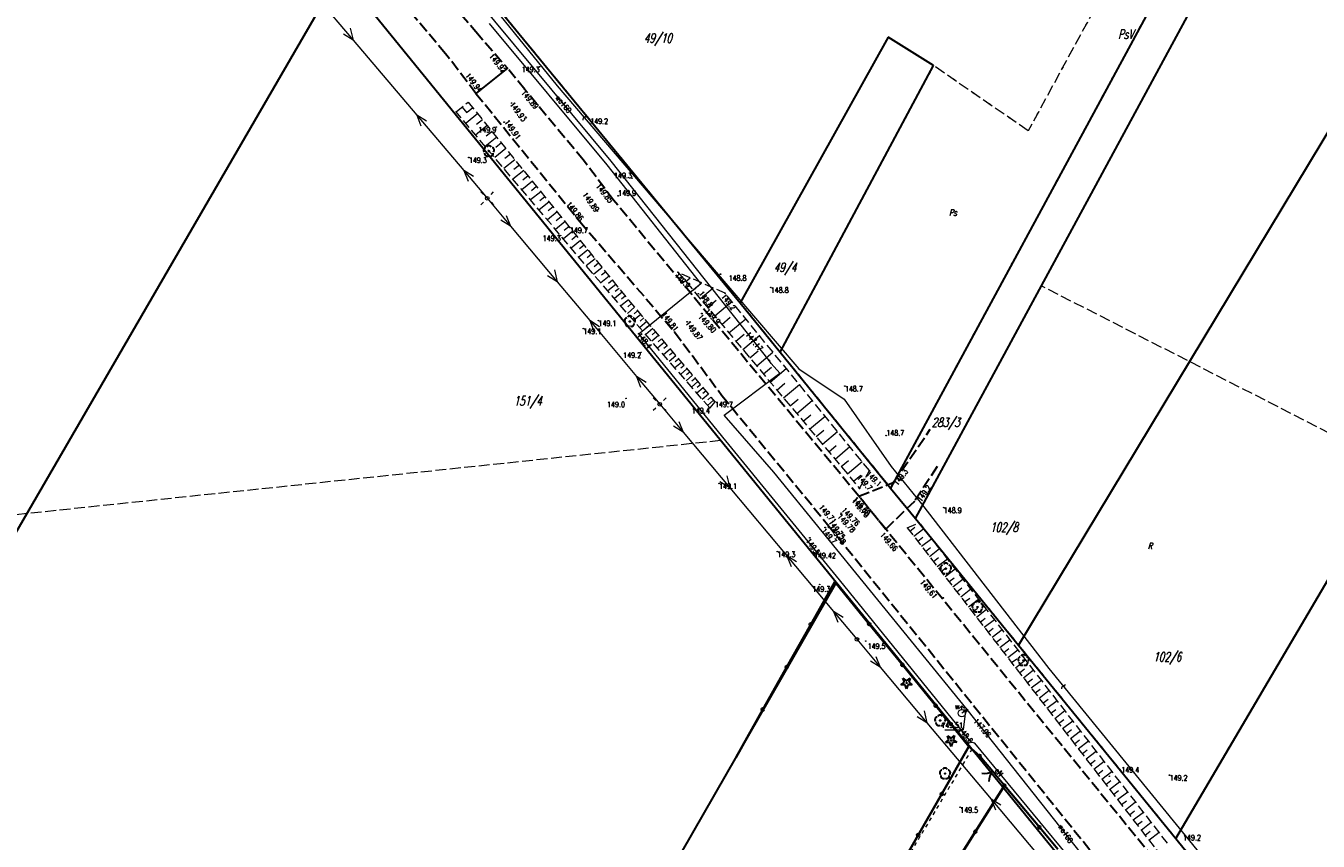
# Model space of a CAD drawing. Header units: metres. Extents: x 8430084 to 8437887, y 5768320 to 5771876.
# Tile 26 of 50: x 8433589 to 8433767, y 5770530 to 5770642. Entities that reach past the tile are written whole.
import ezdxf
from ezdxf.enums import TextEntityAlignment as Align

# ---------------------------------------------------------------- set-up
doc = ezdxf.new("R2010")
doc.units = ezdxf.units.M
doc.header["$MEASUREMENT"] = 0
for name, pattern in [('2_1', [0]), ('2_14', [1, -1]), ('2_OTKJ', [2, 1.5, -0.5]), ('2_OTRK', [1.75, 1.25, -0.5]), ('2_OTRKG', [1.75, 1.25, -0.5]), ('4_SUEP_A', [0]), ('4_SUTP_A', [0]), ('4_SUWP', [0]), ('GDE', [0]), ('GUK', [2, 1.5, -0.5]), ('GUZ', [1, 0.5, -0.5])]:
    doc.linetypes.add(name, pattern=pattern)
doc.layers.get('0').update_dxf_attribs({"color": 250, "linetype": 'CONTINUOUS', "lineweight": 100})
for name, color, linetype, lineweight in [('Dzialki', 4, 'GDE', 30), ('Numery_dzialek', 4, 'CONTINUOUS', 30), ('OTK_L_0', 253, '2_OTKJ', 30), ('OTO_L_0', 252, 'CONTINUOUS', 35), ('OTO_L_1', 252, 'CONTINUOUS', 30), ('OTR_L_1', 252, '2_OTRK', 18), ('OTR_T_0', 253, 'CONTINUOUS', 18), ('OTR_T_1', 253, 'CONTINUOUS', 18), ('OTZ_T_0', 253, 'CONTINUOUS', 30), ('OTZ_T_1', 253, 'CONTINUOUS', 30), ('SUE_T_3', 1, 'CONTINUOUS', 18), ('SUEP_E_T_0', 1, 'CONTINUOUS', 0), ('SUEP_L_0', 1, '4_SUEP_A', 18), ('SUER_T_0', 1, 'CONTINUOUS', 18), ('SUP_T_2', 1, 'CONTINUOUS', 18), ('SUW_E_T_2', 5, 'CONTINUOUS', 0), ('SUW_T_2', 5, 'CONTINUOUS', 18), ('SUW_T_5', 5, 'CONTINUOUS', 18), ('SUWP_E_T_0', 5, 'CONTINUOUS', 0), ('SUWP_L_0', 5, '4_SUWP', 18), ('SUWR_T_0', 5, 'CONTINUOUS', 18), ('Uzytki', 253, 'GUZ', 18)]:
    doc.layers.add(name, color=color, linetype=linetype, lineweight=lineweight)
for name, color, linetype, lineweight, true_color in [('Kontury', 7, 'GUK', 18, 0x008000), ('Numery_konturow', 7, 'CONTINUOUS', 13, 0x008000), ('Numery_uzytkow', 7, 'CONTINUOUS', 9, 0x008000), ('SUTP_E_T_0', 7, 'CONTINUOUS', 0, 0xff9100), ('SUTP_L_0', 7, '4_SUTP_A', 18, 0xff9100)]:
    doc.layers.add(name, color=color, linetype=linetype, lineweight=lineweight, true_color=true_color)
doc.styles.get("Standard").update_dxf_attribs({"font": 'Simplex.SHX', "width": 0.75})

# ---------------------------------------------------------------- blocks, each defined once
blk = doc.blocks.new('2_OTRN')
at = {"color": 0, "linetype": 'Continuous'}
blk.add_circle((0, 0), 0.045, dxfattribs=at)
blk = doc.blocks.new('2_OTRS')
at = {"color": 0, "linetype": 'Continuous'}
blk.add_circle((0, 0), 0.045, dxfattribs=at)
blk = doc.blocks.new('2_OTZG')
at = {"color": 0, "linetype": 'Continuous'}
for p, q in [((-0.78225, -0.26495), (-0.3012, 0.09375)), ((-0.3012, 0.09375), (-0.4937, 0.6621)), ((-0.4937, 0.6621), (-0.0039, 0.31545)), ((-0.0039, 0.31545), (0.4771, 0.67415)), ((0.4771, 0.67415), (0.2988, 0.1012)), ((0.2988, 0.1012), (0.7886, -0.24545)), ((-0.18225, -0.2575), (-0.78225, -0.26495)), ((0.01025, -0.82585), (-0.18225, -0.2575)), ((0.1886, -0.2529), (0.01025, -0.82585)), ((0.7886, -0.24545), (0.1886, -0.2529))]:
    blk.add_line(p, q, dxfattribs=at)
blk.add_circle((0, 0), 0.045, dxfattribs=at)
blk = doc.blocks.new('2_OTZL')
at = {"color": 0, "linetype": 'Continuous'}
blk.add_circle((0, 0), 0.045, dxfattribs=at)
for centre, start, end in [((-0.36, 0.12), 102.1445, 221.86), ((0, 0.38), 30.1401, 149.8599), ((0.36, 0.12), 318.14, 77.8555), ((-0.22, -0.3), 174.1482, 293.8542), ((0.22, -0.3), 246.1458, 5.8518)]:
    blk.add_arc(centre, 0.375, start, end, dxfattribs=at)
blk = doc.blocks.new('4_SUEO_W')
at = {"color": 0, "linetype": 'Continuous'}
for p, q in [((-0.53035, 0.53035), (-0.8839, 0.8839)), ((0.53035, 0.53035), (0.8839, 0.8839)), ((-0.53035, -0.53035), (-0.8839, -0.8839)), ((0.53035, -0.53035), (0.8839, -0.8839))]:
    blk.add_line(p, q, dxfattribs=at)
blk.add_circle((0, 0), 0.025, dxfattribs=at)
blk = doc.blocks.new('4_SUPP')
at = {"color": 0, "linetype": 'Continuous'}
blk.add_circle((0, 0), 0.25, dxfattribs=at)
blk = doc.blocks.new('4_SUPS')
at = {"color": 0, "linetype": 'Continuous'}
blk.add_circle((0, 0), 0.0625, dxfattribs=at)
blk = doc.blocks.new('4_SUWH')
at = {"color": 0, "linetype": 'Continuous'}
for p, q in [((0, 1), (-0.35355, 0.64645)), ((0, 1), (0.35355, 0.64645)), ((0, 0.5), (0, 1))]:
    blk.add_line(p, q, dxfattribs=at)
blk.add_circle((0, 0), 0.5, dxfattribs=at)
blk = doc.blocks.new('4_SUWW')
at = {"color": 0, "linetype": 'Continuous'}
for radius in [0.2, 0.175, 0.15, 0.125, 0.1, 0.075, 0.05, 0.025, 0.00715]:
    blk.add_circle((0, 0), radius, dxfattribs=at)

msp = doc.modelspace()

# ---------------------------------------------------------------- linework, layer by layer
at = {"layer": 'Dzialki'}
for p, q in [((8433807.57, 5770693.38), (8433725.38, 5770557.11)), ((8433766.36, 5770686.92), (8433707.78, 5770578.72)), ((8433711.19, 5770574.53), (8433771.09, 5770685.16)), ((8433747.02, 5770530.52), (8433834.62, 5770679.4)), ((8433642.98, 5770657.86), (8433687.08, 5770604.18)), ((8433700.31, 5770565.72), (8433632.05, 5770649.61)), ((8433630.71, 5770647.3), (8433480.17, 5770387.84)), ((8433707.44, 5770640.74), (8433687.08, 5770604.18)), ((8433713.68, 5770636.84), (8433707.44, 5770640.74)), ((8433692.57, 5770597.43), (8433713.68, 5770636.84)), ((8433687.08, 5770604.18), (8433692.57, 5770597.43)), ((8433692.57, 5770597.43), (8433707.78, 5770578.72)), ((8433707.78, 5770578.72), (8433711.19, 5770574.53)), ((8433711.19, 5770574.53), (8433725.38, 5770557.11)), ((8433700.31, 5770565.72), (8433568.3, 5770336.07)), ((8433739.58, 5770517.48), (8433700.31, 5770565.72)), ((8433725.38, 5770557.11), (8433747.02, 5770530.52)), ((8433747.02, 5770530.52), (8433785.8, 5770482.87))]:
    msp.add_line(p, q, dxfattribs=at)
at = {"layer": 'Kontury'}
for p, q in [((8433752.09, 5770674.44), (8433726.72, 5770627.88)), ((8433707.78, 5770578.72), (8433757.92, 5770671.33)), ((8433684.39, 5770585.29), (8433632.05, 5770649.61)), ((8433650.28, 5770648.97), (8433687.08, 5770604.18)), ((8433713.68, 5770636.84), (8433692.57, 5770597.43)), ((8433726.72, 5770627.88), (8433713.68, 5770636.84)), ((8433728.52, 5770606.54), (8433711.19, 5770574.53)), ((8433777.13, 5770581.69), (8433728.52, 5770606.54)), ((8433687.08, 5770604.18), (8433692.57, 5770597.43)), ((8433692.57, 5770597.43), (8433707.78, 5770578.72)), ((8433424.35, 5770557.94), (8433684.39, 5770585.29)), ((8433700.31, 5770565.72), (8433684.39, 5770585.29)), ((8433747.02, 5770530.52), (8433777.13, 5770581.69)), ((8433711.19, 5770574.53), (8433725.38, 5770557.11)), ((8433705.96, 5770558.78), (8433700.31, 5770565.72)), ((8433718.97, 5770542.8), (8433705.96, 5770558.78)), ((8433725.38, 5770557.11), (8433747.02, 5770530.52)), ((8433721.19, 5770540.08), (8433718.97, 5770542.8)), ((8433739.58, 5770517.48), (8433721.19, 5770540.08)), ((8433747.02, 5770530.52), (8433785.8, 5770482.87))]:
    msp.add_line(p, q, dxfattribs=at)
at = {"layer": 'OTK_L_0', "linetype": '2_OTKJ'}
for p, q in [((8433642.15, 5770651.5), (8433650.68, 5770641.53)), ((8433646.54, 5770638.47), (8433641.4, 5770644.56)), ((8433650.68, 5770641.53), (8433655.04, 5770636.5)), ((8433650.72, 5770633.02), (8433646.54, 5770638.47)), ((8433657.43, 5770633.56), (8433655.04, 5770636.5)), ((8433650.72, 5770633.02), (8433665.01, 5770615.39)), ((8433665.5, 5770623.84), (8433657.43, 5770633.56)), ((8433669.65, 5770618.33), (8433665.5, 5770623.84)), ((8433703.42, 5770577.58), (8433669.65, 5770618.33)), ((8433665.01, 5770615.39), (8433678.06, 5770600.19)), ((8433678.06, 5770600.19), (8433684.56, 5770591.47)), ((8433684.56, 5770591.47), (8433699.12, 5770573.7)), ((8433708.15, 5770579.46), (8433713.25, 5770586.81)), ((8433714.17, 5770581.66), (8433711.06, 5770576.89)), ((8433703.42, 5770577.58), (8433708.15, 5770579.46)), ((8433707.1, 5770573.06), (8433703.42, 5770577.58)), ((8433744, 5770527.74), (8433703.42, 5770577.58)), ((8433711.06, 5770576.89), (8433707.1, 5770573.06)), ((8433699.12, 5770573.7), (8433750.71, 5770509.74))]:
    msp.add_line(p, q, dxfattribs=at)
at = {"layer": 'OTK_L_0', "linetype": '2_14'}
msp.add_line((8433655.04, 5770636.5), (8433650.72, 5770633.02), dxfattribs=at)
at = {"layer": 'OTO_L_0'}
for p, q in [((8433696.79, 5770559.96), (8433700.09, 5770565.82)), ((8433700.09, 5770565.82), (8433704.83, 5770560.01)), ((8433693.49, 5770554.1), (8433696.79, 5770559.96)), ((8433704.83, 5770560.01), (8433709.41, 5770554.39)), ((8433709.41, 5770554.39), (8433713.99, 5770548.77)), ((8433690.19, 5770548.25), (8433693.49, 5770554.1)), ((8433686.51, 5770541.71), (8433690.19, 5770548.25)), ((8433713.99, 5770548.77), (8433718.56, 5770543.15)), ((8433718.56, 5770543.15), (8433714.83, 5770536.64)), ((8433718.56, 5770543.15), (8433720.03, 5770541.88)), ((8433714.83, 5770536.64), (8433711.58, 5770530.98)), ((8433719.45, 5770531.45), (8433723.45, 5770537.8)), ((8433723.45, 5770537.8), (8433728.26, 5770532.05)), ((8433715.46, 5770525.1), (8433719.45, 5770531.45)), ((8433728.26, 5770532.05), (8433730.78, 5770529.04)), ((8433711.58, 5770530.98), (8433708.32, 5770525.31))]:
    msp.add_line(p, q, dxfattribs=at)
for centre in [(8433696.79, 5770559.96), (8433704.83, 5770560.01), (8433693.49, 5770554.1), (8433709.41, 5770554.39), (8433713.99, 5770548.77), (8433690.19, 5770548.25), (8433714.83, 5770536.64), (8433711.58, 5770530.98), (8433719.45, 5770531.45), (8433728.26, 5770532.05)]:
    msp.add_circle(centre, 0.17, dxfattribs=at)
at = {"layer": 'OTO_L_1'}
for p, q in [((8433721.34, 5770540.32), (8433720.03, 5770541.88)), ((8433722.3, 5770539.17), (8433721.34, 5770540.32)), ((8433723.45, 5770537.8), (8433722.14, 5770539.36))]:
    msp.add_line(p, q, dxfattribs=at)
for centre in [(8433720.03, 5770541.88), (8433723.45, 5770537.8)]:
    msp.add_circle(centre, 0.17, dxfattribs=at)
for centre, start, end in [((8433720.76, 5770541.44), 257.9521, 302.0265), ((8433723.3, 5770538.4), 137.9154, 181.9898)]:
    msp.add_arc(centre, 2, start, end, dxfattribs=at)
at = {"layer": 'OTR_L_1', "linetype": '2_OTRKG'}
for p, q in [((8433647.97, 5770630.47), (8433649.65, 5770631.83)), ((8433649.65, 5770631.83), (8433671.71, 5770604.58)), ((8433678.52, 5770608.41), (8433703.51, 5770578.67)), ((8433671.71, 5770604.58), (8433683.59, 5770590.6)), ((8433710.08, 5770573.26), (8433769.82, 5770496.04))]:
    msp.add_line(p, q, dxfattribs=at)
at = {"layer": 'OTR_L_1', "linetype": '2_1'}
for p, q in [((8433648.8, 5770631.14), (8433649.46, 5770630.32)), ((8433650.29, 5770631.05), (8433649.5, 5770630.41)), ((8433649.62, 5770631.8), (8433649.64, 5770631.77)), ((8433650.95, 5770630.23), (8433649.35, 5770628.92)), ((8433651.62, 5770629.4), (8433650.8, 5770628.75)), ((8433652.27, 5770628.59), (8433650.67, 5770627.29)), ((8433652.93, 5770627.79), (8433652.13, 5770627.14)), ((8433653.57, 5770626.99), (8433652, 5770625.72)), ((8433654.84, 5770625.43), (8433653.3, 5770624.18)), ((8433654.21, 5770626.21), (8433653.43, 5770625.58)), ((8433656.08, 5770623.89), (8433654.57, 5770622.67)), ((8433655.46, 5770624.66), (8433654.7, 5770624.04)), ((8433657.29, 5770622.4), (8433655.81, 5770621.2)), ((8433656.69, 5770623.14), (8433655.94, 5770622.54)), ((8433658.48, 5770620.93), (8433657.03, 5770619.76)), ((8433657.89, 5770621.66), (8433657.16, 5770621.07)), ((8433659.06, 5770620.21), (8433658.35, 5770619.63)), ((8433659.64, 5770619.49), (8433658.23, 5770618.35)), ((8433660.21, 5770618.79), (8433659.51, 5770618.22)), ((8433660.78, 5770618.09), (8433659.39, 5770616.97)), ((8433661.89, 5770616.71), (8433660.54, 5770615.62)), ((8433661.34, 5770617.4), (8433660.65, 5770616.84)), ((8433662.98, 5770615.37), (8433661.66, 5770614.29)), ((8433662.44, 5770616.03), (8433661.77, 5770615.49)), ((8433663.52, 5770614.7), (8433662.86, 5770614.17)), ((8433664.05, 5770614.05), (8433662.75, 5770613)), ((8433664.57, 5770613.4), (8433663.93, 5770612.88)), ((8433665.09, 5770612.76), (8433663.82, 5770611.73)), ((8433666.11, 5770611.5), (8433664.87, 5770610.49)), ((8433665.6, 5770612.12), (8433664.98, 5770611.62)), ((8433667.11, 5770610.26), (8433665.9, 5770609.28)), ((8433666.61, 5770610.88), (8433666, 5770610.38)), ((8433667.6, 5770609.65), (8433667, 5770609.17)), ((8433668.09, 5770609.05), (8433666.9, 5770608.09)), ((8433669.04, 5770607.88), (8433667.9, 5770606.95)), ((8433668.57, 5770608.46), (8433667.99, 5770607.99)), ((8433678.6, 5770608.32), (8433678.64, 5770608.35)), ((8433679.59, 5770607.13), (8433680.21, 5770607.65)), ((8433669.96, 5770606.74), (8433668.86, 5770605.85)), ((8433669.5, 5770607.31), (8433668.94, 5770606.85)), ((8433670.41, 5770606.19), (8433669.86, 5770605.75)), ((8433680.59, 5770605.95), (8433681.77, 5770606.94)), ((8433681.58, 5770604.76), (8433683.35, 5770606.25)), ((8433670.84, 5770605.65), (8433669.78, 5770604.79)), ((8433671.7, 5770604.6), (8433670.67, 5770603.77)), ((8433671.27, 5770605.12), (8433670.75, 5770604.7)), ((8433672.12, 5770604.09), (8433671.62, 5770603.67)), ((8433682.58, 5770603.57), (8433683.77, 5770604.57)), ((8433683.57, 5770602.4), (8433685.92, 5770604.38)), ((8433672.55, 5770603.6), (8433671.55, 5770602.75)), ((8433673.39, 5770602.61), (8433672.41, 5770601.77)), ((8433672.97, 5770603.1), (8433672.48, 5770602.68)), ((8433684.55, 5770601.23), (8433685.72, 5770602.21)), ((8433674.22, 5770601.63), (8433673.25, 5770600.81)), ((8433673.8, 5770602.12), (8433673.32, 5770601.7)), ((8433675.04, 5770600.67), (8433674.08, 5770599.85)), ((8433674.63, 5770601.15), (8433674.15, 5770600.74)), ((8433685.53, 5770600.07), (8433687.84, 5770602.02)), ((8433675.85, 5770599.71), (8433674.9, 5770598.91)), ((8433675.44, 5770600.19), (8433674.97, 5770599.78)), ((8433676.65, 5770598.77), (8433675.71, 5770597.98)), ((8433676.25, 5770599.24), (8433675.78, 5770598.84)), ((8433686.49, 5770598.92), (8433687.64, 5770599.89)), ((8433687.45, 5770597.78), (8433689.73, 5770599.7)), ((8433677.44, 5770597.84), (8433676.52, 5770597.06)), ((8433677.04, 5770598.3), (8433676.58, 5770597.91)), ((8433678.22, 5770596.92), (8433677.31, 5770596.15)), ((8433677.83, 5770597.38), (8433677.37, 5770596.99)), ((8433688.4, 5770596.65), (8433689.54, 5770597.6)), ((8433689.35, 5770595.52), (8433691.59, 5770597.41)), ((8433678.99, 5770596.01), (8433678.09, 5770595.25)), ((8433678.6, 5770596.47), (8433678.15, 5770596.08)), ((8433679.75, 5770595.12), (8433678.86, 5770594.36)), ((8433679.37, 5770595.57), (8433678.92, 5770595.19)), ((8433690.28, 5770594.41), (8433691.4, 5770595.34)), ((8433691.21, 5770593.3), (8433693.43, 5770595.16)), ((8433680.5, 5770594.23), (8433679.63, 5770593.49)), ((8433680.13, 5770594.67), (8433679.69, 5770594.3)), ((8433681.25, 5770593.36), (8433680.38, 5770592.62)), ((8433680.88, 5770593.79), (8433680.44, 5770593.42)), ((8433681.98, 5770592.49), (8433681.12, 5770591.77)), ((8433681.61, 5770592.93), (8433681.18, 5770592.56)), ((8433682.7, 5770591.64), (8433681.86, 5770590.92)), ((8433682.34, 5770592.07), (8433681.92, 5770591.71)), ((8433692.14, 5770592.2), (8433693.23, 5770593.13)), ((8433693.05, 5770591.11), (8433695.23, 5770592.95)), ((8433683.42, 5770590.8), (8433682.59, 5770590.09)), ((8433683.06, 5770591.22), (8433682.64, 5770590.86)), ((8433693.96, 5770590.03), (8433695.04, 5770590.94)), ((8433694.86, 5770588.96), (8433697.01, 5770590.76)), ((8433695.76, 5770587.9), (8433696.82, 5770588.79)), ((8433696.64, 5770586.84), (8433698.76, 5770588.61)), ((8433697.53, 5770585.79), (8433698.57, 5770586.67)), ((8433698.4, 5770584.75), (8433700.48, 5770586.5)), ((8433699.27, 5770583.72), (8433700.3, 5770584.59)), ((8433700.13, 5770582.69), (8433702.18, 5770584.42)), ((8433700.98, 5770581.68), (8433702, 5770582.53)), ((8433701.83, 5770580.67), (8433703.85, 5770582.36)), ((8433702.67, 5770579.67), (8433703.67, 5770580.51)), ((8433710.44, 5770572.79), (8433711.14, 5770573.33)), ((8433710.98, 5770572.1), (8433712.37, 5770573.17)), ((8433711.52, 5770571.4), (8433712.21, 5770571.94)), ((8433712.05, 5770570.71), (8433713.44, 5770571.78)), ((8433712.59, 5770570.01), (8433713.29, 5770570.55)), ((8433713.13, 5770569.32), (8433714.52, 5770570.39)), ((8433713.67, 5770568.62), (8433714.36, 5770569.16)), ((8433714.21, 5770567.93), (8433715.6, 5770569)), ((8433714.74, 5770567.23), (8433715.44, 5770567.77)), ((8433715.28, 5770566.54), (8433716.67, 5770567.61)), ((8433715.82, 5770565.84), (8433716.52, 5770566.38)), ((8433716.36, 5770565.14), (8433717.75, 5770566.22)), ((8433716.9, 5770564.45), (8433717.59, 5770564.99)), ((8433717.44, 5770563.75), (8433718.83, 5770564.83)), ((8433717.97, 5770563.06), (8433718.67, 5770563.59)), ((8433718.51, 5770562.36), (8433719.9, 5770563.44)), ((8433719.05, 5770561.66), (8433719.75, 5770562.2)), ((8433719.59, 5770560.97), (8433720.98, 5770562.05)), ((8433720.13, 5770560.27), (8433720.82, 5770560.81)), ((8433720.67, 5770559.58), (8433722.06, 5770560.65)), ((8433721.21, 5770558.88), (8433721.9, 5770559.42)), ((8433721.74, 5770558.18), (8433723.14, 5770559.26)), ((8433722.28, 5770557.49), (8433722.98, 5770558.03)), ((8433722.82, 5770556.79), (8433724.22, 5770557.87)), ((8433723.36, 5770556.09), (8433724.06, 5770556.63)), ((8433723.9, 5770555.4), (8433725.29, 5770556.47)), ((8433724.44, 5770554.7), (8433725.14, 5770555.24)), ((8433724.98, 5770554), (8433726.37, 5770555.08)), ((8433725.52, 5770553.31), (8433726.21, 5770553.84)), ((8433726.06, 5770552.61), (8433727.45, 5770553.69)), ((8433726.6, 5770551.91), (8433727.29, 5770552.45)), ((8433727.14, 5770551.21), (8433728.53, 5770552.29)), ((8433727.67, 5770550.52), (8433728.37, 5770551.06)), ((8433728.21, 5770549.82), (8433729.61, 5770550.9)), ((8433728.75, 5770549.12), (8433729.45, 5770549.66)), ((8433729.29, 5770548.42), (8433730.69, 5770549.5)), ((8433729.83, 5770547.73), (8433730.53, 5770548.27)), ((8433730.37, 5770547.03), (8433731.77, 5770548.11)), ((8433730.91, 5770546.33), (8433731.61, 5770546.87)), ((8433731.45, 5770545.63), (8433732.85, 5770546.71)), ((8433731.99, 5770544.94), (8433732.69, 5770545.48)), ((8433732.53, 5770544.24), (8433733.93, 5770545.32)), ((8433733.07, 5770543.54), (8433733.77, 5770544.08)), ((8433733.61, 5770542.84), (8433735.01, 5770543.92)), ((8433734.15, 5770542.14), (8433734.85, 5770542.68)), ((8433734.69, 5770541.45), (8433736.09, 5770542.53)), ((8433735.23, 5770540.75), (8433735.93, 5770541.29)), ((8433735.77, 5770540.05), (8433737.17, 5770541.13)), ((8433736.31, 5770539.35), (8433737.01, 5770539.89)), ((8433736.85, 5770538.65), (8433738.25, 5770539.73)), ((8433737.39, 5770537.95), (8433738.09, 5770538.49)), ((8433737.93, 5770537.25), (8433739.33, 5770538.34)), ((8433738.48, 5770536.56), (8433739.17, 5770537.1)), ((8433739.02, 5770535.86), (8433740.41, 5770536.94)), ((8433739.56, 5770535.16), (8433740.26, 5770535.7)), ((8433740.1, 5770534.46), (8433741.5, 5770535.54)), ((8433740.64, 5770533.76), (8433741.34, 5770534.3)), ((8433741.18, 5770533.06), (8433742.58, 5770534.14)), ((8433741.72, 5770532.36), (8433742.42, 5770532.9)), ((8433742.26, 5770531.66), (8433743.66, 5770532.74)), ((8433742.8, 5770530.96), (8433743.5, 5770531.5)), ((8433743.34, 5770530.26), (8433744.74, 5770531.35))]:
    msp.add_line(p, q, dxfattribs=at)
at = {"layer": 'OTR_L_1', "linetype": '2_OTRK'}
for p, q in [((8433666.74, 5770608.28), (8433647.97, 5770630.47)), ((8433682.89, 5770589.74), (8433666.74, 5770608.28)), ((8433685, 5770605.51), (8433678.52, 5770608.41)), ((8433704.86, 5770581.12), (8433685, 5770605.51)), ((8433683.59, 5770590.6), (8433682.89, 5770589.74)), ((8433703.51, 5770578.67), (8433704.86, 5770581.12)), ((8433710.08, 5770573.26), (8433711.76, 5770573.96)), ((8433745.9, 5770529.85), (8433711.76, 5770573.96))]:
    msp.add_line(p, q, dxfattribs=at)
at = {"layer": 'OTR_L_1', "linetype": '2_1'}
for p in [(8433647.97, 5770630.47), (8433703.51, 5770578.67)]:
    msp.add_point(p, dxfattribs=at)
at = {"layer": 'SUEP_L_0', "linetype": '4_SUEP_A'}
for p, q in [((8433627.35, 5770647.97), (8433633.82, 5770640.34)), ((8433633.42, 5770641.97), (8433633.82, 5770640.34)), ((8433668.75, 5770623.18), (8433652.59, 5770642.65)), ((8433633.82, 5770640.34), (8433632.47, 5770641.16)), ((8433633.82, 5770640.34), (8433642.56, 5770630.03)), ((8433642.56, 5770630.03), (8433649.03, 5770622.4)), ((8433643.91, 5770629.21), (8433642.56, 5770630.03)), ((8433642.56, 5770630.03), (8433643.15, 5770628.56)), ((8433649.03, 5770622.4), (8433652.26, 5770618.59)), ((8433650.38, 5770621.58), (8433649.03, 5770622.4)), ((8433649.03, 5770622.4), (8433649.62, 5770620.94)), ((8433681.65, 5770606.87), (8433668.75, 5770623.18)), ((8433652.26, 5770618.59), (8433655.47, 5770614.76)), ((8433655.47, 5770614.76), (8433654.12, 5770615.59)), ((8433654.89, 5770616.23), (8433655.47, 5770614.76)), ((8433655.47, 5770614.76), (8433661.89, 5770607.09)), ((8433661.89, 5770607.09), (8433660.55, 5770607.92)), ((8433661.51, 5770608.72), (8433661.89, 5770607.09)), ((8433661.89, 5770607.09), (8433666.38, 5770601.75)), ((8433673.13, 5770599.95), (8433681.65, 5770606.87)), ((8433666.38, 5770601.75), (8433672.8, 5770594.08)), ((8433667.72, 5770600.92), (8433666.38, 5770601.75)), ((8433666.38, 5770601.75), (8433666.96, 5770600.28)), ((8433685.12, 5770585.21), (8433673.13, 5770599.95)), ((8433672.8, 5770594.08), (8433676.01, 5770590.25)), ((8433674.15, 5770593.25), (8433672.8, 5770594.08)), ((8433672.8, 5770594.08), (8433673.38, 5770592.61)), ((8433676.01, 5770590.25), (8433679.22, 5770586.42)), ((8433679.22, 5770586.42), (8433677.88, 5770587.25)), ((8433678.64, 5770587.89), (8433679.22, 5770586.42)), ((8433679.22, 5770586.42), (8433685.65, 5770578.76)), ((8433700.73, 5770566.08), (8433685.12, 5770585.21)), ((8433685.65, 5770578.76), (8433684.3, 5770579.59)), ((8433685.26, 5770580.39), (8433685.65, 5770578.76)), ((8433685.65, 5770578.76), (8433693.5, 5770569.4)), ((8433693.5, 5770569.4), (8433699.93, 5770561.74)), ((8433694.85, 5770568.57), (8433693.5, 5770569.4)), ((8433693.5, 5770569.4), (8433694.08, 5770567.93)), ((8433718.89, 5770543.75), (8433700.73, 5770566.08)), ((8433699.93, 5770561.74), (8433703.14, 5770557.91)), ((8433701.27, 5770560.91), (8433699.93, 5770561.74)), ((8433699.93, 5770561.74), (8433700.51, 5770560.27)), ((8433703.14, 5770557.91), (8433706.36, 5770554.08)), ((8433706.36, 5770554.08), (8433705.01, 5770554.91)), ((8433705.77, 5770555.55), (8433706.36, 5770554.08)), ((8433706.36, 5770554.08), (8433712.79, 5770546.42)), ((8433712.79, 5770546.42), (8433711.44, 5770547.25)), ((8433712.4, 5770548.05), (8433712.79, 5770546.42)), ((8433712.79, 5770546.42), (8433721.61, 5770535.91)), ((8433719.36, 5770543.63), (8433718.89, 5770543.75)), ((8433741.75, 5770516.59), (8433719.36, 5770543.63)), ((8433721.61, 5770535.91), (8433728.04, 5770528.25)), ((8433722.96, 5770535.08), (8433721.61, 5770535.91)), ((8433721.61, 5770535.91), (8433722.2, 5770534.44))]:
    msp.add_line(p, q, dxfattribs=at)
at = {"layer": 'SUTP_L_0', "linetype": '4_SUTP_A'}
for p, q in [((8433643.25, 5770657.01), (8433661.91, 5770634.07)), ((8433661.91, 5770634.07), (8433680.26, 5770612.53)), ((8433680.26, 5770612.53), (8433695.16, 5770595.12)), ((8433695.16, 5770595.12), (8433701.37, 5770590.96)), ((8433701.37, 5770590.96), (8433707.87, 5770581.68)), ((8433707.87, 5770581.68), (8433712.04, 5770576.53)), ((8433712.04, 5770576.53), (8433729.56, 5770553.87)), ((8433729.56, 5770553.87), (8433757.48, 5770519.72))]:
    msp.add_line(p, q, dxfattribs=at)
at = {"layer": 'SUWP_L_0', "linetype": '4_SUWP'}
for p, q in [((8433669.31, 5770623.68), (8433642.43, 5770656.06)), ((8433691.07, 5770596.28), (8433669.31, 5770623.68)), ((8433691.36, 5770595.84), (8433691.07, 5770596.28)), ((8433692.54, 5770594.53), (8433691.36, 5770595.84)), ((8433684.86, 5770588.74), (8433692.54, 5770594.53)), ((8433691.73, 5770580.9), (8433684.86, 5770588.74)), ((8433718.32, 5770548.24), (8433691.73, 5770580.9)), ((8433718.08, 5770548.05), (8433717.59, 5770547.74)), ((8433718.32, 5770548.24), (8433718.08, 5770548.05)), ((8433736.25, 5770525.65), (8433718.32, 5770548.24))]:
    msp.add_line(p, q, dxfattribs=at)
at = {"layer": 'SUWR_T_0', "linetype": 'Continuous', "lineweight": 0}
for p in [(8433718.08, 5770548.05), (8433715.26, 5770545.47)]:
    msp.add_line(p, (8433717.76, 5770545.47), dxfattribs=at)
at = {"layer": 'Uzytki'}
for p, q in [((8433752.09, 5770674.44), (8433726.72, 5770627.88)), ((8433707.78, 5770578.72), (8433757.92, 5770671.33)), ((8433762.67, 5770669.61), (8433728.52, 5770606.54)), ((8433684.39, 5770585.29), (8433632.05, 5770649.61)), ((8433650.28, 5770648.97), (8433687.08, 5770604.18)), ((8433713.68, 5770636.84), (8433692.57, 5770597.43)), ((8433726.72, 5770627.88), (8433713.68, 5770636.84)), ((8433728.52, 5770606.54), (8433711.19, 5770574.53)), ((8433687.08, 5770604.18), (8433692.57, 5770597.43)), ((8433692.57, 5770597.43), (8433707.78, 5770578.72)), ((8433700.31, 5770565.72), (8433684.39, 5770585.29)), ((8433777.13, 5770581.69), (8433747.02, 5770530.52)), ((8433711.19, 5770574.53), (8433707.78, 5770578.72)), ((8433711.19, 5770574.53), (8433725.38, 5770557.11)), ((8433705.96, 5770558.78), (8433700.31, 5770565.72)), ((8433718.97, 5770542.8), (8433705.96, 5770558.78)), ((8433725.38, 5770557.11), (8433747.02, 5770530.52)), ((8433718.97, 5770542.8), (8433704.52, 5770518.47)), ((8433721.19, 5770540.08), (8433718.97, 5770542.8)), ((8433739.58, 5770517.48), (8433721.19, 5770540.08)), ((8433747.02, 5770530.52), (8433785.8, 5770482.87))]:
    msp.add_line(p, q, dxfattribs=at)

# ---------------------------------------------------------------- block references
at = {"layer": 'OTR_T_0'}
for p in [(8433655.04, 5770636.5), (8433650.72, 5770633.02), (8433657.43, 5770633.56), (8433655.62, 5770631.69), (8433654.59, 5770629.05), (8433669.65, 5770618.33), (8433667.43, 5770616.83), (8433665.01, 5770615.39), (8433681.8, 5770602.74), (8433679.79, 5770601.58), (8433678.06, 5770600.19), (8433703.25, 5770577.8), (8433703.42, 5770577.58), (8433699.12, 5770573.7), (8433700.98, 5770575.25), (8433700.98, 5770575.09), (8433699.26, 5770573.29), (8433707.1, 5770573.06), (8433697.22, 5770569.81)]:
    msp.add_blockref('2_OTRS', p, dxfattribs=at)
for p, rotation in [((8433699.2, 5770573.47), 69.87528405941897), ((8433715.05, 5770563.62), 160.9382893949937)]:
    msp.add_blockref('2_OTRS', p, dxfattribs=dict(at, rotation=rotation))
at = {"layer": 'OTR_T_1'}
for p in [(8433659.47, 5770636.69), (8433653.51, 5770628.39), (8433666.43, 5770628.81), (8433649.73, 5770624.19), (8433672.19, 5770621.35), (8433670.28, 5770618.93), (8433662.37, 5770613.45), (8433663.64, 5770614.55), (8433678.52, 5770608.41), (8433684.37, 5770608.15), (8433691.28, 5770606.33), (8433681.33, 5770605.46), (8433685, 5770605.51), (8433682.7, 5770603.48), (8433665.49, 5770600.66), (8433667.57, 5770601.76), (8433673.44, 5770597.39), (8433701.48, 5770592.75), (8433671.37, 5770591.06), (8433682.89, 5770589.74), (8433683.59, 5770590.6), (8433707.18, 5770585.93), (8433704.86, 5770581.12), (8433684.17, 5770579.36), (8433708.15, 5770579.46), (8433703.51, 5770578.67), (8433711.06, 5770576.89), (8433715.09, 5770576.02), (8433698.77, 5770573.29), (8433696.66, 5770571.87), (8433692.19, 5770569.97), (8433698.02, 5770565.46), (8433704.36, 5770557.67), (8433737.89, 5770539.06), (8433746.17, 5770539.21), (8433717.35, 5770534.8)]:
    msp.add_blockref('2_OTRN', p, dxfattribs=at)
at = {"layer": 'OTZ_T_0'}
for p in [(8433652.5, 5770625.06), (8433671.9, 5770601.64), (8433715.38, 5770567.62), (8433719.75, 5770562.35), (8433726.07, 5770555.01), (8433714.61, 5770546.73), (8433715.27, 5770539.43)]:
    msp.add_blockref('2_OTZL', p, dxfattribs=at)
at = {"layer": 'OTZ_T_1'}
for p in [(8433709.98, 5770551.9), (8433716.11, 5770543.98)]:
    msp.add_blockref('2_OTZG', p, dxfattribs=at)
at = {"layer": 'SUE_T_3'}
for name, p in [('4_SUEO_W', (8433652.26, 5770618.59)), ('4_SUPP', (8433652.26, 5770618.59)), ('4_SUEO_W', (8433676.01, 5770590.25)), ('4_SUPP', (8433676.01, 5770590.25))]:
    msp.add_blockref(name, p, dxfattribs=at)
at = {"layer": 'SUER_T_0'}
for p in [(8433673.13, 5770599.95), (8433718.89, 5770543.75)]:
    msp.add_blockref('4_SUPS', p, dxfattribs=at)
at = {"layer": 'SUP_T_2'}
for p in [(8433652.26, 5770618.59), (8433676.01, 5770590.25), (8433703.14, 5770557.91)]:
    msp.add_blockref('4_SUPP', p, dxfattribs=at)
at = {"layer": 'SUW_T_2'}
msp.add_blockref('4_SUWH', (8433717.59, 5770547.74), dxfattribs=at)
at = {"layer": 'SUW_T_5'}
msp.add_blockref('4_SUWW', (8433718.08, 5770548.05), dxfattribs=at)
at = {"layer": 'SUWR_T_0'}
for p in [(8433691.07, 5770596.28), (8433718.08, 5770548.05), (8433718.32, 5770548.24)]:
    msp.add_blockref('4_SUPS', p, dxfattribs=at)

# ---------------------------------------------------------------- texts
at = {"layer": 'Numery_dzialek', "oblique": 15, "width": 0.7}
for s, p in [('49/10', (8433675.75, 5770640.53)), ('49/4', (8433693.25, 5770608.99)), ('283/3', (8433715.38, 5770587.67)), ('102/8', (8433723.39, 5770573.24))]:
    msp.add_text(s, height=1.26, dxfattribs=at).set_placement(p, align=Align.MIDDLE)
for s, p in [('151/4', (8433655.92, 5770591.34)), ('102/6', (8433743.93, 5770556.13))]:
    msp.add_text(s, height=1.26, dxfattribs=at).set_placement(p, align=Align.TOP_LEFT)
at = {"layer": 'Numery_konturow', "oblique": 15, "width": 0.7}
msp.add_text('PsV', height=1.26, dxfattribs=at).set_placement((8433739.08, 5770641.79), align=Align.TOP_LEFT)
at = {"layer": 'Numery_uzytkow', "oblique": 15, "width": 0.7}
for s, p in [('Ps', (8433715.81, 5770617.06)), ('R', (8433743.18, 5770571.19))]:
    msp.add_text(s, height=0.9, dxfattribs=at).set_placement(p, align=Align.TOP_LEFT)
at = {"layer": 'OTR_T_0', "lineweight": 9, "width": 0.7}
for s, rotation, p in [('149.92', 309.6447, (8433652.76, 5770638.32)), ('149.94', 308.0997, (8433649.5, 5770635.67)), ('149.93', 307.1034, (8433655.62, 5770631.69)), ('149.87', 307.4842, (8433679.79, 5770601.58))]:
    msp.add_text(s, height=0.75, rotation=rotation, dxfattribs=at).set_placement(p, align=Align.MIDDLE_LEFT)
for s, rotation, p in [('149.89', 310.817, (8433657.43, 5770633.56)), ('149.80', 312.5763, (8433681.8, 5770602.74)), ('149.70', 310.2782, (8433702.95, 5770577.39)), ('149.68', 311.3386, (8433703.05, 5770577.59)), ('149.71', 310.8151, (8433698.43, 5770576.52)), ('149.76', 314.1544, (8433701.51, 5770576.12)), ('149.75', 306.9728, (8433699.78, 5770574.42)), ('149.78', 312.2396, (8433700.98, 5770575.25)), ('149.66', 311.2141, (8433706.84, 5770572.72)), ('149.61', 310.486, (8433712.33, 5770566.2))]:
    msp.add_text(s, height=0.75, rotation=rotation, dxfattribs=at).set_placement(p, align=Align.TOP_LEFT)
for s, rotation, p in [('149.91', 305.3078, (8433654.59, 5770629.05)), ('149.78', 307.4426, (8433699.26, 5770573.29))]:
    msp.add_text(s, height=0.75, rotation=rotation, dxfattribs=at).set_placement(p)
msp.add_text('149.89', height=0.75, rotation=306.1055, dxfattribs=at).set_placement((8433667.43, 5770616.83), align=Align.MIDDLE_RIGHT)
msp.add_text('149.85', height=0.75, rotation=308.6282, dxfattribs=at).set_placement((8433669.65, 5770618.33), align=Align.TOP_RIGHT)
for s, rotation, p in [('149.86', 309.0157, (8433665.01, 5770615.39)), ('149.81', 308.1404, (8433678.06, 5770600.19))]:
    msp.add_text(s, height=0.75, rotation=rotation, dxfattribs=at).set_placement(p, align=Align.RIGHT)
msp.add_text('149.42', height=0.75, dxfattribs=at).set_placement((8433697.22, 5770569.81), align=Align.TOP_LEFT)
at = {"layer": 'OTR_T_1', "lineweight": 9, "width": 0.7}
for s, p in [('149.3', (8433659.47, 5770636.69)), ('149.9', (8433653.51, 5770628.39)), ('149.3', (8433662.37, 5770613.45)), ('149.2', (8433673.44, 5770597.39)), ('149.0', (8433671.22, 5770590.59)), ('149.4', (8433682.89, 5770589.74))]:
    msp.add_text(s, height=0.75, dxfattribs=at).set_placement(p, align=Align.TOP_RIGHT)
for s, p in [('149.2', (8433666.43, 5770628.81)), ('149.9', (8433670.28, 5770618.93)), ('148.7', (8433707.18, 5770585.93))]:
    msp.add_text(s, height=0.75, dxfattribs=at).set_placement(p)
for s, p in [('149.3', (8433649.73, 5770624.19)), ('149.7', (8433663.64, 5770614.55)), ('148.8', (8433685.47, 5770607.98)), ('148.8', (8433691.28, 5770606.33)), ('149.1', (8433665.49, 5770600.66)), ('149.1', (8433667.57, 5770601.76)), ('148.7', (8433701.48, 5770592.75)), ('149.7', (8433683.59, 5770590.6)), ('149.1', (8433684.17, 5770579.36)), ('148.9', (8433715.09, 5770576.02)), ('149.3', (8433692.19, 5770569.97)), ('149.3', (8433697.01, 5770565.2)), ('149.5', (8433704.6, 5770557.33)), ('149.4', (8433739.52, 5770540.31)), ('149.2', (8433746.17, 5770539.21)), ('149.5', (8433717.35, 5770534.8)), ('149.2', (8433748.01, 5770530.99))]:
    msp.add_text(s, height=0.75, dxfattribs=at).set_placement(p, align=Align.TOP_LEFT)
msp.add_text('149.3', height=0.75, dxfattribs=at).set_placement((8433672.19, 5770621.35), align=Align.RIGHT)
for s, rotation, p in [('149.9', 315.4173, (8433678.52, 5770608.41)), ('149.2', 308.5198, (8433685, 5770605.51)), ('149.9', 314.0022, (8433682.7, 5770603.48)), ('149.1', 315.8654, (8433704.86, 5770581.12)), ('149.7', 311.9362, (8433703.67, 5770580.63)), ('149.3', 53.1111, (8433708.15, 5770579.46)), ('149.2', 54.9885, (8433711.38, 5770577.2)), ('149.7', 311.7861, (8433698.77, 5770573.29)), ('149.5', 306.7731, (8433696.66, 5770571.87))]:
    msp.add_text(s, height=0.75, rotation=rotation, dxfattribs=at).set_placement(p, align=Align.TOP_LEFT)
msp.add_text('148.8', height=0.75, rotation=306.526, dxfattribs=at).set_placement((8433681.33, 5770605.46))
at = {"layer": 'SUEP_E_T_0', "lineweight": 9, "width": 0.7}
msp.add_text('eN', height=0.75, rotation=309.6259, dxfattribs=at).set_placement((8433722.7, 5770539.6), align=Align.MIDDLE)
at = {"layer": 'SUER_T_0', "lineweight": 9, "width": 0.7}
msp.add_text('148.4', height=0.75, rotation=309.126, dxfattribs=at).set_placement((8433673.13, 5770599.95), align=Align.MIDDLE_LEFT)
msp.add_text('148.6', height=0.75, rotation=309.1199, dxfattribs=at).set_placement((8433718.89, 5770543.75), align=Align.MIDDLE_RIGHT)
at = {"layer": 'SUTP_E_T_0', "lineweight": 9, "width": 0.7}
for rotation, p in [(310.4278, (8433665.66, 5770629.67)), (306.1983, (8433731.56, 5770551.42))]:
    msp.add_text('t', height=0.75, rotation=rotation, dxfattribs=at).set_placement(p, align=Align.MIDDLE)
at = {"layer": 'SUW_E_T_2', "lineweight": 9, "width": 0.7}
msp.add_text('w', height=0.75, dxfattribs=at).set_placement((8433716.63, 5770549.06), align=Align.TOP_LEFT)
at = {"layer": 'SUWP_E_T_0', "lineweight": 9, "width": 0.7}
for rotation, p in [(309.6975, (8433662.77, 5770631.55)), (303.5905, (8433731.87, 5770531.16))]:
    msp.add_text('wo160', height=0.75, rotation=rotation, dxfattribs=at).set_placement(p, align=Align.MIDDLE)
at = {"layer": 'SUWR_T_0', "lineweight": 9, "width": 0.7}
for s, rotation, p in [('147.17', 308.4552, (8433688.07, 5770600.06)), ('147.96', 310.9282, (8433719.42, 5770546.85))]:
    msp.add_text(s, height=0.75, rotation=rotation, dxfattribs=at).set_placement(p, align=Align.MIDDLE_LEFT)
msp.add_text('149.51', height=0.75, dxfattribs=at).set_placement((8433717.76, 5770545.72), align=Align.RIGHT)

doc.saveas('drawing.dxf')
